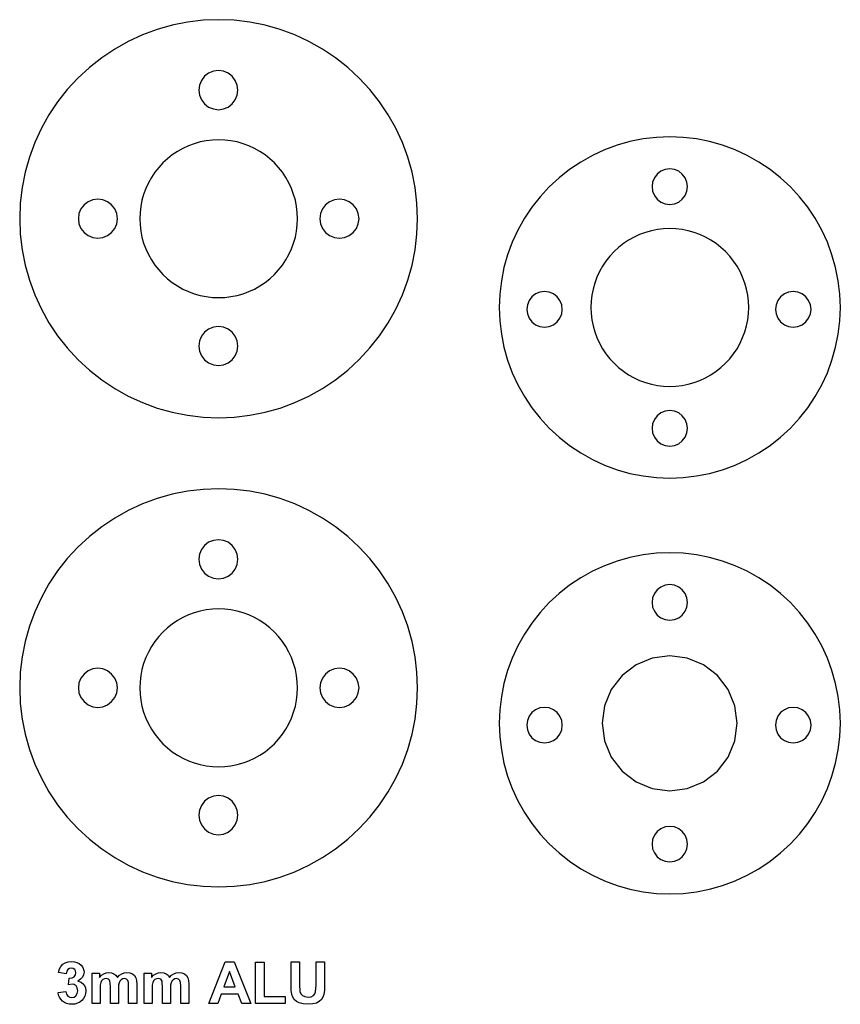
# Model space of a CAD drawing. Extents: x 7 to 461, y -8 to 130.
# Tile 2 of 3: x 72 to 187, y -8 to 130. Entities that reach past the tile are written whole.
import ezdxf

# ---------------------------------------------------------------- set-up
doc = ezdxf.new("R2010")
doc.units = 0
doc.layers.add('3mm ALU', color=7, linetype='Continuous', true_color=0xffffff)
doc.layers.add('Layer0', color=7, linetype='Continuous', true_color=0xffffff)

msp = doc.modelspace()

# ---------------------------------------------------------------- linework, layer by layer
at = {"layer": '3mm ALU'}
for p, q in [((77.52, -3.05, 0.03), (77.78, -2.76, 0.03)), ((77.78, -2.76, 0.03), (78.13, -2.55, 0.03)), ((78.13, -2.55, 0.03), (78.55, -2.41, 0.03)), ((78.55, -2.41, 0.03), (79.01, -2.36, 0.03)), ((79.01, -2.36, 0.03), (79.41, -2.4, 0.03)), ((79.41, -2.4, 0.03), (79.76, -2.5, 0.03)), ((79.76, -2.5, 0.03), (80.07, -2.66, 0.03)), ((80.07, -2.66, 0.03), (80.35, -2.89, 0.03)), ((98.33, -8.29, 0.03), (100.62, -2.39, 0.03)), ((100.62, -2.39, 0.03), (101.88, -2.39, 0.03)), ((101.88, -2.39, 0.03), (104.25, -8.29, 0.03)), ((104.91, -8.29, 0.03), (104.91, -2.44, 0.03)), ((104.91, -2.44, 0.03), (106.1, -2.44, 0.03)), ((106.1, -2.44, 0.03), (106.1, -7.29, 0.03)), ((109.9, -2.39, 0.03), (111.09, -2.39, 0.03)), ((109.9, -5.53, 0.03), (109.9, -2.39, 0.03)), ((111.09, -2.39, 0.03), (111.09, -5.58, 0.03)), ((113.42, -5.65, 0.03), (113.42, -2.39, 0.03)), ((113.42, -2.39, 0.03), (114.61, -2.39, 0.03)), ((114.61, -2.39, 0.03), (114.61, -5.49, 0.03)), ((77.19, -3.9, 0.03), (77.33, -3.42, 0.03)), ((78.23, -4.08, 0.03), (77.19, -3.9, 0.03)), ((77.33, -3.42, 0.03), (77.52, -3.05, 0.03)), ((78.32, -3.74, 0.03), (78.23, -4.08, 0.03)), ((78.48, -3.49, 0.03), (78.32, -3.74, 0.03)), ((78.71, -3.34, 0.03), (78.48, -3.49, 0.03)), ((78.98, -3.29, 0.03), (78.71, -3.34, 0.03)), ((79.24, -3.34, 0.03), (78.98, -3.29, 0.03)), ((79.45, -3.47, 0.03), (79.24, -3.34, 0.03)), ((79.58, -3.68, 0.03), (79.45, -3.47, 0.03)), ((79.57, -4.26, 0.03), (79.63, -3.94, 0.03)), ((79.63, -3.94, 0.03), (79.58, -3.68, 0.03)), ((80.35, -2.89, 0.03), (80.53, -3.12, 0.03)), ((80.53, -3.12, 0.03), (80.66, -3.36, 0.03)), ((80.66, -3.36, 0.03), (80.73, -3.61, 0.03)), ((80.76, -3.88, 0.03), (80.71, -4.25, 0.03)), ((80.73, -3.61, 0.03), (80.76, -3.88, 0.03)), ((81.89, -4.01, 0.03), (82.93, -4.01, 0.03)), ((81.89, -8.29, 0.03), (81.89, -4.01, 0.03)), ((82.93, -4.01, 0.03), (82.93, -4.6, 0.03)), ((83.22, -4.3, 0.03), (83.54, -4.09, 0.03)), ((83.54, -4.09, 0.03), (83.89, -3.96, 0.03)), ((83.89, -3.96, 0.03), (84.26, -3.92, 0.03)), ((84.26, -3.92, 0.03), (84.64, -3.96, 0.03)), ((84.64, -3.96, 0.03), (84.97, -4.09, 0.03)), ((84.97, -4.09, 0.03), (85.25, -4.3, 0.03)), ((85.76, -4.3, 0.03), (86.08, -4.09, 0.03)), ((86.08, -4.09, 0.03), (86.41, -3.96, 0.03)), ((86.41, -3.96, 0.03), (86.77, -3.92, 0.03)), ((86.77, -3.92, 0.03), (87.21, -3.96, 0.03)), ((87.21, -3.96, 0.03), (87.57, -4.11, 0.03)), ((87.57, -4.11, 0.03), (87.85, -4.34, 0.03)), ((89.22, -4.01, 0.03), (90.26, -4.01, 0.03)), ((89.22, -8.29, 0.03), (89.22, -4.01, 0.03)), ((90.26, -4.01, 0.03), (90.26, -4.6, 0.03)), ((90.55, -4.3, 0.03), (90.87, -4.09, 0.03)), ((90.87, -4.09, 0.03), (91.22, -3.96, 0.03)), ((91.22, -3.96, 0.03), (91.59, -3.92, 0.03)), ((91.59, -3.92, 0.03), (91.97, -3.96, 0.03)), ((91.97, -3.96, 0.03), (92.3, -4.09, 0.03)), ((92.3, -4.09, 0.03), (92.58, -4.3, 0.03)), ((93.09, -4.3, 0.03), (93.4, -4.09, 0.03)), ((93.4, -4.09, 0.03), (93.74, -3.96, 0.03)), ((93.74, -3.96, 0.03), (94.1, -3.92, 0.03)), ((94.1, -3.92, 0.03), (94.54, -3.96, 0.03)), ((94.54, -3.96, 0.03), (94.9, -4.11, 0.03)), ((94.9, -4.11, 0.03), (95.18, -4.34, 0.03)), ((101.24, -3.76, 0.03), (100.44, -5.95, 0.03)), ((102.05, -5.95, 0.03), (101.24, -3.76, 0.03)), ((78.56, -5.63, 0.03), (78.68, -4.71, 0.03)), ((78.68, -4.71, 0.03), (79.09, -4.66, 0.03)), ((79.09, -4.66, 0.03), (79.38, -4.51, 0.03)), ((79.38, -4.51, 0.03), (79.57, -4.26, 0.03)), ((80.28, -4.86, 0.03), (79.91, -5.12, 0.03)), ((79.91, -5.12, 0.03), (80.37, -5.29, 0.03)), ((80.55, -4.57, 0.03), (80.28, -4.86, 0.03)), ((80.37, -5.29, 0.03), (80.72, -5.6, 0.03)), ((80.71, -4.25, 0.03), (80.55, -4.57, 0.03)), ((82.93, -4.6, 0.03), (83.22, -4.3, 0.03)), ((83.11, -5.33, 0.03), (83.04, -5.68, 0.03)), ((83.23, -5.09, 0.03), (83.11, -5.33, 0.03)), ((83.41, -4.92, 0.03), (83.23, -5.09, 0.03)), ((83.63, -4.82, 0.03), (83.41, -4.92, 0.03)), ((83.88, -4.78, 0.03), (83.63, -4.82, 0.03)), ((84.07, -4.8, 0.03), (83.88, -4.78, 0.03)), ((84.22, -4.87, 0.03), (84.07, -4.8, 0.03)), ((84.33, -4.98, 0.03), (84.22, -4.87, 0.03)), ((84.41, -5.14, 0.03), (84.33, -4.98, 0.03)), ((84.46, -5.43, 0.03), (84.41, -5.14, 0.03)), ((84.47, -5.94, 0.03), (84.46, -5.43, 0.03)), ((85.25, -4.3, 0.03), (85.47, -4.6, 0.03)), ((85.47, -4.6, 0.03), (85.76, -4.3, 0.03)), ((85.69, -5.35, 0.03), (85.62, -5.71, 0.03)), ((85.82, -5.11, 0.03), (85.69, -5.35, 0.03)), ((86, -4.93, 0.03), (85.82, -5.11, 0.03)), ((86.21, -4.82, 0.03), (86, -4.93, 0.03)), ((86.44, -4.78, 0.03), (86.21, -4.82, 0.03)), ((86.73, -4.84, 0.03), (86.44, -4.78, 0.03)), ((86.93, -5.02, 0.03), (86.73, -4.84, 0.03)), ((87.01, -5.32, 0.03), (86.93, -5.02, 0.03)), ((87.04, -5.84, 0.03), (87.01, -5.32, 0.03)), ((87.85, -4.34, 0.03), (88.06, -4.67, 0.03)), ((88.06, -4.67, 0.03), (88.14, -5.03, 0.03)), ((88.14, -5.03, 0.03), (88.17, -5.55, 0.03)), ((90.26, -4.6, 0.03), (90.55, -4.3, 0.03)), ((90.44, -5.33, 0.03), (90.37, -5.68, 0.03)), ((90.56, -5.09, 0.03), (90.44, -5.33, 0.03)), ((90.74, -4.92, 0.03), (90.56, -5.09, 0.03)), ((90.96, -4.82, 0.03), (90.74, -4.92, 0.03)), ((91.21, -4.78, 0.03), (90.96, -4.82, 0.03)), ((91.4, -4.8, 0.03), (91.21, -4.78, 0.03)), ((91.55, -4.87, 0.03), (91.4, -4.8, 0.03)), ((91.66, -4.98, 0.03), (91.55, -4.87, 0.03)), ((91.74, -5.14, 0.03), (91.66, -4.98, 0.03)), ((91.78, -5.43, 0.03), (91.74, -5.14, 0.03)), ((91.8, -5.94, 0.03), (91.78, -5.43, 0.03)), ((92.58, -4.3, 0.03), (92.8, -4.6, 0.03)), ((92.8, -4.6, 0.03), (93.09, -4.3, 0.03)), ((93.02, -5.35, 0.03), (92.95, -5.71, 0.03)), ((93.14, -5.11, 0.03), (93.02, -5.35, 0.03)), ((93.32, -4.93, 0.03), (93.14, -5.11, 0.03)), ((93.54, -4.82, 0.03), (93.32, -4.93, 0.03)), ((93.77, -4.78, 0.03), (93.54, -4.82, 0.03)), ((94.05, -4.84, 0.03), (93.77, -4.78, 0.03)), ((94.25, -5.02, 0.03), (94.05, -4.84, 0.03)), ((94.34, -5.32, 0.03), (94.25, -5.02, 0.03)), ((94.37, -5.84, 0.03), (94.34, -5.32, 0.03)), ((95.18, -4.34, 0.03), (95.38, -4.67, 0.03)), ((95.38, -4.67, 0.03), (95.47, -5.03, 0.03)), ((95.47, -5.03, 0.03), (95.5, -5.55, 0.03)), ((109.93, -6.4, 0.03), (109.9, -5.53, 0.03)), ((114.61, -5.49, 0.03), (114.58, -6.39, 0.03)), ((77.11, -6.72, 0.03), (78.2, -6.59, 0.03)), ((77.18, -7.08, 0.03), (77.11, -6.72, 0.03)), ((78.2, -6.59, 0.03), (78.3, -6.96, 0.03)), ((79.08, -5.54, 0.03), (78.56, -5.63, 0.03)), ((79.38, -5.6, 0.03), (79.08, -5.54, 0.03)), ((79.64, -5.79, 0.03), (79.38, -5.6, 0.03)), ((79.63, -7.18, 0.03), (79.81, -6.87, 0.03)), ((79.81, -6.09, 0.03), (79.64, -5.79, 0.03)), ((79.87, -6.47, 0.03), (79.81, -6.09, 0.03)), ((79.81, -6.87, 0.03), (79.87, -6.47, 0.03)), ((80.72, -5.6, 0.03), (80.95, -6.02, 0.03)), ((80.99, -6.89, 0.03), (80.88, -7.24, 0.03)), ((80.95, -6.02, 0.03), (81.03, -6.52, 0.03)), ((81.03, -6.52, 0.03), (80.99, -6.89, 0.03)), ((83.04, -5.68, 0.03), (83.02, -6.21, 0.03)), ((83.02, -6.21, 0.03), (83.02, -8.29, 0.03)), ((84.47, -8.29, 0.03), (84.47, -5.94, 0.03)), ((85.62, -5.71, 0.03), (85.6, -6.23, 0.03)), ((85.6, -6.23, 0.03), (85.6, -8.29, 0.03)), ((87.04, -8.29, 0.03), (87.04, -5.84, 0.03)), ((88.17, -5.55, 0.03), (88.17, -8.29, 0.03)), ((90.37, -5.68, 0.03), (90.35, -6.21, 0.03)), ((90.35, -6.21, 0.03), (90.35, -8.29, 0.03)), ((91.8, -8.29, 0.03), (91.8, -5.94, 0.03)), ((92.95, -5.71, 0.03), (92.93, -6.23, 0.03)), ((92.93, -6.23, 0.03), (92.93, -8.29, 0.03)), ((94.37, -8.29, 0.03), (94.37, -5.84, 0.03)), ((95.5, -5.55, 0.03), (95.5, -8.29, 0.03)), ((100.44, -5.95, 0.03), (102.05, -5.95, 0.03)), ((110.02, -7.03, 0.03), (109.93, -6.4, 0.03)), ((111.09, -5.58, 0.03), (111.14, -6.57, 0.03)), ((111.14, -6.57, 0.03), (111.27, -6.9, 0.03)), ((111.27, -6.9, 0.03), (111.5, -7.15, 0.03)), ((113.26, -6.93, 0.03), (113.36, -6.65, 0.03)), ((113.36, -6.65, 0.03), (113.42, -5.65, 0.03)), ((114.58, -6.39, 0.03), (114.51, -6.99, 0.03)), ((77.3, -7.4, 0.03), (77.18, -7.08, 0.03)), ((77.48, -7.68, 0.03), (77.3, -7.4, 0.03)), ((77.72, -7.93, 0.03), (77.48, -7.68, 0.03)), ((78, -8.13, 0.03), (77.72, -7.93, 0.03)), ((78.31, -8.27, 0.03), (78, -8.13, 0.03)), ((78.3, -6.96, 0.03), (78.48, -7.23, 0.03)), ((78.66, -8.36, 0.03), (78.31, -8.27, 0.03)), ((78.48, -7.23, 0.03), (78.74, -7.39, 0.03)), ((78.74, -7.39, 0.03), (79.04, -7.45, 0.03)), ((79.04, -7.45, 0.03), (79.36, -7.38, 0.03)), ((79.36, -7.38, 0.03), (79.63, -7.18, 0.03)), ((79.82, -8.25, 0.03), (79.45, -8.35, 0.03)), ((80.16, -8.08, 0.03), (79.82, -8.25, 0.03)), ((80.46, -7.84, 0.03), (80.16, -8.08, 0.03)), ((80.71, -7.55, 0.03), (80.46, -7.84, 0.03)), ((80.88, -7.24, 0.03), (80.71, -7.55, 0.03)), ((83.02, -8.29, 0.03), (81.89, -8.29, 0.03)), ((85.6, -8.29, 0.03), (84.47, -8.29, 0.03)), ((88.17, -8.29, 0.03), (87.04, -8.29, 0.03)), ((90.35, -8.29, 0.03), (89.22, -8.29, 0.03)), ((92.93, -8.29, 0.03), (91.8, -8.29, 0.03)), ((95.5, -8.29, 0.03), (94.37, -8.29, 0.03)), ((99.59, -8.29, 0.03), (98.33, -8.29, 0.03)), ((100.08, -6.95, 0.03), (99.59, -8.29, 0.03)), ((102.43, -6.95, 0.03), (100.08, -6.95, 0.03)), ((102.95, -8.29, 0.03), (102.43, -6.95, 0.03)), ((104.25, -8.29, 0.03), (102.95, -8.29, 0.03)), ((109.06, -8.29, 0.03), (104.91, -8.29, 0.03)), ((106.1, -7.29, 0.03), (109.06, -7.29, 0.03)), ((109.06, -7.29, 0.03), (109.06, -8.29, 0.03)), ((110.14, -7.37, 0.03), (110.02, -7.03, 0.03)), ((110.35, -7.69, 0.03), (110.14, -7.37, 0.03)), ((110.65, -7.97, 0.03), (110.35, -7.69, 0.03)), ((111.04, -8.19, 0.03), (110.65, -7.97, 0.03)), ((111.58, -8.34, 0.03), (111.04, -8.19, 0.03)), ((111.5, -7.15, 0.03), (111.84, -7.31, 0.03)), ((111.84, -7.31, 0.03), (112.29, -7.37, 0.03)), ((112.29, -7.37, 0.03), (112.73, -7.32, 0.03)), ((112.73, -7.32, 0.03), (113.05, -7.16, 0.03)), ((113.46, -8.21, 0.03), (112.96, -8.34, 0.03)), ((113.05, -7.16, 0.03), (113.26, -6.93, 0.03)), ((113.85, -8, 0.03), (113.46, -8.21, 0.03)), ((114.16, -7.73, 0.03), (113.85, -8, 0.03)), ((114.37, -7.39, 0.03), (114.16, -7.73, 0.03)), ((114.51, -6.99, 0.03), (114.37, -7.39, 0.03)), ((79.05, -8.39, 0.03), (78.66, -8.36, 0.03)), ((79.45, -8.35, 0.03), (79.05, -8.39, 0.03)), ((112.33, -8.39, 0.03), (111.58, -8.34, 0.03)), ((112.96, -8.34, 0.03), (112.33, -8.39, 0.03))]:
    msp.add_line(p, q, dxfattribs=at)
at = {"layer": 'Layer0'}
for p, q in [((93.17, 129.36), (91.05, 128.76)), ((95.33, 129.79), (93.17, 129.36)), ((97.51, 130.05), (95.33, 129.79)), ((99.71, 130.13), (97.51, 130.05)), ((101.9, 130.05), (99.71, 130.13)), ((104.09, 129.79), (101.9, 130.05)), ((106.24, 129.36), (104.09, 129.79)), ((108.36, 128.76), (106.24, 129.36)), ((88.99, 128), (86.99, 127.08)), ((91.05, 128.76), (88.99, 128)), ((110.42, 128), (108.36, 128.76)), ((112.42, 127.08), (110.42, 128)), ((86.99, 127.08), (85.08, 126.01)), ((114.34, 126.01), (112.42, 127.08)), ((83.25, 124.79), (81.52, 123.42)), ((85.08, 126.01), (83.25, 124.79)), ((116.16, 124.79), (114.34, 126.01)), ((117.89, 123.42), (116.16, 124.79)), ((81.52, 123.42), (79.91, 121.93)), ((119.5, 121.93), (117.89, 123.42)), ((79.91, 121.93), (78.41, 120.32)), ((97.73, 122.17), (97.29, 121.6)), ((98.3, 122.61), (97.73, 122.17)), ((98.96, 122.88), (98.3, 122.61)), ((99.67, 122.97), (98.96, 122.88)), ((100.38, 122.88), (99.67, 122.97)), ((101.05, 122.61), (100.38, 122.88)), ((101.62, 122.17), (101.05, 122.61)), ((102.05, 121.6), (101.62, 122.17)), ((121, 120.32), (119.5, 121.93)), ((97.02, 120.94), (96.92, 120.22)), ((97.29, 121.6), (97.02, 120.94)), ((102.33, 120.94), (102.05, 121.6)), ((102.42, 120.22), (102.33, 120.94)), ((78.41, 120.32), (77.05, 118.59)), ((96.92, 120.22), (97.02, 119.51)), ((97.02, 119.51), (97.29, 118.85)), ((102.05, 118.85), (102.33, 119.51)), ((102.33, 119.51), (102.42, 120.22)), ((122.36, 118.59), (121, 120.32)), ((77.05, 118.59), (75.83, 116.76)), ((97.29, 118.85), (97.73, 118.28)), ((97.73, 118.28), (98.3, 117.84)), ((98.3, 117.84), (98.96, 117.57)), ((100.38, 117.57), (101.05, 117.84)), ((101.05, 117.84), (101.62, 118.28)), ((101.62, 118.28), (102.05, 118.85)), ((123.58, 116.76), (122.36, 118.59)), ((75.83, 116.76), (74.76, 114.85)), ((98.96, 117.57), (99.67, 117.47)), ((99.67, 117.47), (100.38, 117.57)), ((124.65, 114.85), (123.58, 116.76)), ((74.76, 114.85), (73.84, 112.85)), ((125.57, 112.85), (124.65, 114.85)), ((163.2, 113.65), (161.31, 113.57)), ((165.08, 113.57), (163.2, 113.65)), ((73.84, 112.85), (73.08, 110.79)), ((95.46, 112.39), (94.67, 112.02)), ((96.28, 112.69), (95.46, 112.39)), ((97.11, 112.93), (96.28, 112.69)), ((97.97, 113.1), (97.11, 112.93)), ((98.84, 113.2), (97.97, 113.1)), ((99.71, 113.23), (98.84, 113.2)), ((100.58, 113.2), (99.71, 113.23)), ((101.44, 113.1), (100.58, 113.2)), ((102.3, 112.93), (101.44, 113.1)), ((103.14, 112.69), (102.3, 112.93)), ((103.95, 112.39), (103.14, 112.69)), ((104.75, 112.02), (103.95, 112.39)), ((126.34, 110.79), (125.57, 112.85)), ((155.78, 112.47), (154.01, 111.82)), ((157.59, 112.98), (155.78, 112.47)), ((159.44, 113.35), (157.59, 112.98)), ((161.31, 113.57), (159.44, 113.35)), ((166.95, 113.35), (165.08, 113.57)), ((168.8, 112.98), (166.95, 113.35)), ((170.61, 112.47), (168.8, 112.98)), ((172.38, 111.82), (170.61, 112.47)), ((93.18, 111.11), (92.5, 110.57)), ((93.91, 111.6), (93.18, 111.11)), ((94.67, 112.02), (93.91, 111.6)), ((105.51, 111.6), (104.75, 112.02)), ((106.23, 111.11), (105.51, 111.6)), ((106.91, 110.57), (106.23, 111.11)), ((152.3, 111.03), (150.66, 110.11)), ((154.01, 111.82), (152.3, 111.03)), ((174.09, 111.03), (172.38, 111.82)), ((175.74, 110.11), (174.09, 111.03)), ((73.08, 110.79), (72.48, 108.67)), ((91.86, 109.98), (91.27, 109.34)), ((92.5, 110.57), (91.86, 109.98)), ((107.55, 109.98), (106.91, 110.57)), ((108.15, 109.34), (107.55, 109.98)), ((126.93, 108.67), (126.34, 110.79)), ((150.66, 110.11), (149.09, 109.06)), ((177.3, 109.06), (175.74, 110.11)), ((72.48, 108.67), (72.05, 106.51)), ((90.73, 108.66), (90.24, 107.93)), ((91.27, 109.34), (90.73, 108.66)), ((108.69, 108.66), (108.15, 109.34)), ((109.17, 107.93), (108.69, 108.66)), ((127.36, 106.51), (126.93, 108.67)), ((149.09, 109.06), (147.61, 107.9)), ((161.43, 108.41), (161.03, 107.9)), ((161.95, 108.81), (161.43, 108.41)), ((162.55, 109.06), (161.95, 108.81)), ((163.2, 109.15), (162.55, 109.06)), ((163.84, 109.06), (163.2, 109.15)), ((164.45, 108.81), (163.84, 109.06)), ((164.96, 108.41), (164.45, 108.81)), ((165.36, 107.9), (164.96, 108.41)), ((178.78, 107.9), (177.3, 109.06)), ((89.82, 107.17), (89.45, 106.38)), ((90.24, 107.93), (89.82, 107.17)), ((109.6, 107.17), (109.17, 107.93)), ((109.96, 106.38), (109.6, 107.17)), ((147.61, 107.9), (146.22, 106.62)), ((160.78, 107.29), (160.7, 106.65)), ((161.03, 107.9), (160.78, 107.29)), ((165.61, 107.29), (165.36, 107.9)), ((165.7, 106.65), (165.61, 107.29)), ((180.17, 106.62), (178.78, 107.9)), ((72.05, 106.51), (71.79, 104.33)), ((89.15, 105.56), (88.91, 104.72)), ((89.45, 106.38), (89.15, 105.56)), ((110.26, 105.56), (109.96, 106.38)), ((110.5, 104.72), (110.26, 105.56)), ((127.62, 104.33), (127.36, 106.51)), ((146.22, 106.62), (144.95, 105.23)), ((160.7, 106.65), (160.78, 106)), ((160.78, 106), (161.03, 105.4)), ((161.03, 105.4), (161.43, 104.88)), ((164.96, 104.88), (165.36, 105.4)), ((165.36, 105.4), (165.61, 106)), ((165.61, 106), (165.7, 106.65)), ((181.44, 105.23), (180.17, 106.62)), ((71.79, 104.33), (71.71, 102.13)), ((80.76, 104.08), (80.32, 103.51)), ((81.33, 104.52), (80.76, 104.08)), ((81.99, 104.79), (81.33, 104.52)), ((82.71, 104.88), (81.99, 104.79)), ((83.42, 104.79), (82.71, 104.88)), ((84.08, 104.52), (83.42, 104.79)), ((84.65, 104.08), (84.08, 104.52)), ((85.09, 103.51), (84.65, 104.08)), ((88.91, 104.72), (88.74, 103.87)), ((110.67, 103.87), (110.5, 104.72)), ((114.76, 104.08), (114.32, 103.51)), ((115.33, 104.52), (114.76, 104.08)), ((115.99, 104.79), (115.33, 104.52)), ((116.71, 104.88), (115.99, 104.79)), ((117.42, 104.79), (116.71, 104.88)), ((118.08, 104.52), (117.42, 104.79)), ((118.65, 104.08), (118.08, 104.52)), ((119.09, 103.51), (118.65, 104.08)), ((127.71, 102.13), (127.62, 104.33)), ((144.95, 105.23), (143.78, 103.75)), ((161.43, 104.88), (161.95, 104.48)), ((161.95, 104.48), (162.55, 104.23)), ((162.55, 104.23), (163.2, 104.15)), ((163.2, 104.15), (163.84, 104.23)), ((163.84, 104.23), (164.45, 104.48)), ((164.45, 104.48), (164.96, 104.88)), ((182.61, 103.75), (181.44, 105.23)), ((80.05, 102.85), (79.96, 102.13)), ((80.32, 103.51), (80.05, 102.85)), ((85.36, 102.85), (85.09, 103.51)), ((85.46, 102.13), (85.36, 102.85)), ((88.64, 103), (88.61, 102.13)), ((88.74, 103.87), (88.64, 103)), ((110.77, 103), (110.67, 103.87)), ((110.81, 102.13), (110.77, 103)), ((114.05, 102.85), (113.96, 102.13)), ((114.32, 103.51), (114.05, 102.85)), ((119.36, 102.85), (119.09, 103.51)), ((119.46, 102.13), (119.36, 102.85)), ((143.78, 103.75), (142.73, 102.19)), ((183.66, 102.19), (182.61, 103.75)), ((71.71, 102.13), (71.79, 99.94)), ((79.96, 102.13), (80.05, 101.42)), ((80.05, 101.42), (80.32, 100.76)), ((85.09, 100.76), (85.36, 101.42)), ((85.36, 101.42), (85.46, 102.13)), ((88.61, 102.13), (88.64, 101.26)), ((88.64, 101.26), (88.74, 100.4)), ((110.67, 100.4), (110.77, 101.26)), ((110.77, 101.26), (110.81, 102.13)), ((113.96, 102.13), (114.05, 101.42)), ((114.05, 101.42), (114.32, 100.76)), ((119.09, 100.76), (119.36, 101.42)), ((119.36, 101.42), (119.46, 102.13)), ((127.62, 99.94), (127.71, 102.13)), ((142.73, 102.19), (141.81, 100.54)), ((184.58, 100.54), (183.66, 102.19)), ((71.79, 99.94), (72.05, 97.75)), ((80.32, 100.76), (80.76, 100.19)), ((80.76, 100.19), (81.33, 99.75)), ((81.33, 99.75), (81.99, 99.48)), ((83.42, 99.48), (84.08, 99.75)), ((84.08, 99.75), (84.65, 100.19)), ((84.65, 100.19), (85.09, 100.76)), ((88.74, 100.4), (88.91, 99.54)), ((110.5, 99.54), (110.67, 100.4)), ((114.32, 100.76), (114.76, 100.19)), ((114.76, 100.19), (115.33, 99.75)), ((115.33, 99.75), (115.99, 99.48)), ((117.42, 99.48), (118.08, 99.75)), ((118.08, 99.75), (118.65, 100.19)), ((118.65, 100.19), (119.09, 100.76)), ((127.36, 97.75), (127.62, 99.94)), ((141.81, 100.54), (141.02, 98.83)), ((158.95, 99.9), (158.16, 99.54)), ((159.76, 100.2), (158.95, 99.9)), ((160.6, 100.44), (159.76, 100.2)), ((161.46, 100.61), (160.6, 100.44)), ((162.32, 100.71), (161.46, 100.61)), ((163.2, 100.75), (162.32, 100.71)), ((164.07, 100.71), (163.2, 100.75)), ((164.93, 100.61), (164.07, 100.71)), ((165.79, 100.44), (164.93, 100.61)), ((166.63, 100.2), (165.79, 100.44)), ((167.44, 99.9), (166.63, 100.2)), ((168.23, 99.54), (167.44, 99.9)), ((185.37, 98.83), (184.58, 100.54)), ((81.99, 99.48), (82.71, 99.38)), ((82.71, 99.38), (83.42, 99.48)), ((88.91, 99.54), (89.15, 98.7)), ((89.15, 98.7), (89.45, 97.89)), ((109.96, 97.89), (110.26, 98.7)), ((110.26, 98.7), (110.5, 99.54)), ((115.99, 99.48), (116.71, 99.38)), ((116.71, 99.38), (117.42, 99.48)), ((141.02, 98.83), (140.37, 97.06)), ((156.67, 98.63), (155.99, 98.09)), ((157.4, 99.11), (156.67, 98.63)), ((158.16, 99.54), (157.4, 99.11)), ((168.99, 99.11), (168.23, 99.54)), ((169.72, 98.63), (168.99, 99.11)), ((170.4, 98.09), (169.72, 98.63)), ((186.02, 97.06), (185.37, 98.83)), ((72.05, 97.75), (72.48, 95.6)), ((89.45, 97.89), (89.82, 97.09)), ((89.82, 97.09), (90.24, 96.33)), ((109.17, 96.33), (109.6, 97.09)), ((109.6, 97.09), (109.96, 97.89)), ((126.93, 95.6), (127.36, 97.75)), ((140.37, 97.06), (139.86, 95.25)), ((155.35, 97.5), (154.75, 96.86)), ((155.99, 98.09), (155.35, 97.5)), ((171.04, 97.5), (170.4, 98.09)), ((171.64, 96.86), (171.04, 97.5)), ((186.53, 95.25), (186.02, 97.06)), ((72.48, 95.6), (73.08, 93.48)), ((90.24, 96.33), (90.73, 95.61)), ((90.73, 95.61), (91.27, 94.92)), ((108.15, 94.92), (108.69, 95.61)), ((108.69, 95.61), (109.17, 96.33)), ((126.34, 93.48), (126.93, 95.6)), ((154.21, 96.17), (153.73, 95.45)), ((154.75, 96.86), (154.21, 96.17)), ((172.18, 96.17), (171.64, 96.86)), ((172.66, 95.45), (172.18, 96.17)), ((91.27, 94.92), (91.86, 94.28)), ((91.86, 94.28), (92.5, 93.69)), ((106.91, 93.69), (107.55, 94.28)), ((107.55, 94.28), (108.15, 94.92)), ((139.86, 95.25), (139.49, 93.4)), ((153.3, 94.69), (152.94, 93.89)), ((153.73, 95.45), (153.3, 94.69)), ((173.09, 94.69), (172.66, 95.45)), ((173.45, 93.89), (173.09, 94.69)), ((186.9, 93.4), (186.53, 95.25)), ((73.08, 93.48), (73.84, 91.42)), ((92.5, 93.69), (93.18, 93.15)), ((93.18, 93.15), (93.91, 92.67)), ((105.51, 92.67), (106.23, 93.15)), ((106.23, 93.15), (106.91, 93.69)), ((125.57, 91.42), (126.34, 93.48)), ((139.49, 93.4), (139.27, 91.53)), ((152.64, 93.08), (152.4, 92.24)), ((152.94, 93.89), (152.64, 93.08)), ((173.75, 93.08), (173.45, 93.89)), ((173.99, 92.24), (173.75, 93.08)), ((187.12, 91.53), (186.9, 93.4)), ((93.91, 92.67), (94.67, 92.24)), ((94.67, 92.24), (95.46, 91.88)), ((95.46, 91.88), (96.28, 91.58)), ((96.28, 91.58), (97.11, 91.34)), ((102.3, 91.34), (103.14, 91.58)), ((103.14, 91.58), (103.95, 91.88)), ((103.95, 91.88), (104.75, 92.24)), ((104.75, 92.24), (105.51, 92.67)), ((139.27, 91.53), (139.2, 89.65)), ((144.32, 91.55), (143.8, 91.15)), ((144.92, 91.8), (144.32, 91.55)), ((145.57, 91.88), (144.92, 91.8)), ((146.22, 91.8), (145.57, 91.88)), ((146.82, 91.55), (146.22, 91.8)), ((147.34, 91.15), (146.82, 91.55)), ((152.4, 92.24), (152.23, 91.38)), ((174.16, 91.38), (173.99, 92.24)), ((179.32, 91.55), (178.8, 91.15)), ((179.92, 91.8), (179.32, 91.55)), ((180.57, 91.88), (179.92, 91.8)), ((181.22, 91.8), (180.57, 91.88)), ((181.82, 91.55), (181.22, 91.8)), ((182.34, 91.15), (181.82, 91.55)), ((187.2, 89.65), (187.12, 91.53)), ((73.84, 91.42), (74.76, 89.42)), ((97.11, 91.34), (97.97, 91.17)), ((97.97, 91.17), (98.84, 91.07)), ((98.84, 91.07), (99.71, 91.03)), ((99.71, 91.03), (100.58, 91.07)), ((100.58, 91.07), (101.44, 91.17)), ((101.44, 91.17), (102.3, 91.34)), ((124.65, 89.42), (125.57, 91.42)), ((143.41, 90.63), (143.16, 90.03)), ((143.8, 91.15), (143.41, 90.63)), ((147.74, 90.63), (147.34, 91.15)), ((147.99, 90.03), (147.74, 90.63)), ((152.13, 90.52), (152.1, 89.65)), ((152.23, 91.38), (152.13, 90.52)), ((174.26, 90.52), (174.16, 91.38)), ((174.3, 89.65), (174.26, 90.52)), ((178.41, 90.63), (178.16, 90.03)), ((178.8, 91.15), (178.41, 90.63)), ((182.74, 90.63), (182.34, 91.15)), ((182.99, 90.03), (182.74, 90.63)), ((74.76, 89.42), (75.83, 87.5)), ((123.58, 87.5), (124.65, 89.42)), ((139.2, 89.65), (139.27, 87.76)), ((143.16, 90.03), (143.07, 89.38)), ((143.07, 89.38), (143.16, 88.74)), ((143.16, 88.74), (143.41, 88.13)), ((147.74, 88.13), (147.99, 88.74)), ((148.07, 89.38), (147.99, 90.03)), ((147.99, 88.74), (148.07, 89.38)), ((152.1, 89.65), (152.13, 88.78)), ((152.13, 88.78), (152.23, 87.91)), ((174.16, 87.91), (174.26, 88.78)), ((174.26, 88.78), (174.3, 89.65)), ((178.16, 90.03), (178.07, 89.38)), ((178.07, 89.38), (178.16, 88.74)), ((178.16, 88.74), (178.41, 88.13)), ((182.74, 88.13), (182.99, 88.74)), ((183.07, 89.38), (182.99, 90.03)), ((182.99, 88.74), (183.07, 89.38)), ((187.12, 87.76), (187.2, 89.65)), ((75.83, 87.5), (77.05, 85.68)), ((122.36, 85.68), (123.58, 87.5)), ((139.27, 87.76), (139.49, 85.89)), ((143.41, 88.13), (143.8, 87.61)), ((143.8, 87.61), (144.32, 87.22)), ((146.82, 87.22), (147.34, 87.61)), ((147.34, 87.61), (147.74, 88.13)), ((152.23, 87.91), (152.4, 87.06)), ((173.99, 87.06), (174.16, 87.91)), ((178.41, 88.13), (178.8, 87.61)), ((178.8, 87.61), (179.32, 87.22)), ((181.82, 87.22), (182.34, 87.61)), ((182.34, 87.61), (182.74, 88.13)), ((186.9, 85.89), (187.12, 87.76)), ((97.73, 86.17), (97.29, 85.6)), ((98.3, 86.61), (97.73, 86.17)), ((98.96, 86.88), (98.3, 86.61)), ((99.67, 86.97), (98.96, 86.88)), ((100.38, 86.88), (99.67, 86.97)), ((101.05, 86.61), (100.38, 86.88)), ((101.62, 86.17), (101.05, 86.61)), ((102.05, 85.6), (101.62, 86.17)), ((139.49, 85.89), (139.86, 84.04)), ((144.32, 87.22), (144.92, 86.97)), ((144.92, 86.97), (145.57, 86.88)), ((145.57, 86.88), (146.22, 86.97)), ((146.22, 86.97), (146.82, 87.22)), ((152.4, 87.06), (152.64, 86.22)), ((152.64, 86.22), (152.94, 85.4)), ((173.45, 85.4), (173.75, 86.22)), ((173.75, 86.22), (173.99, 87.06)), ((179.32, 87.22), (179.92, 86.97)), ((179.92, 86.97), (180.57, 86.88)), ((180.57, 86.88), (181.22, 86.97)), ((181.22, 86.97), (181.82, 87.22)), ((186.53, 84.04), (186.9, 85.89)), ((77.05, 85.68), (78.41, 83.95)), ((97.02, 84.94), (96.92, 84.22)), ((97.29, 85.6), (97.02, 84.94)), ((102.33, 84.94), (102.05, 85.6)), ((102.42, 84.22), (102.33, 84.94)), ((121, 83.95), (122.36, 85.68)), ((152.94, 85.4), (153.3, 84.61)), ((153.3, 84.61), (153.73, 83.85)), ((172.66, 83.85), (173.09, 84.61)), ((173.09, 84.61), (173.45, 85.4)), ((78.41, 83.95), (79.91, 82.33)), ((96.92, 84.22), (97.02, 83.51)), ((97.02, 83.51), (97.29, 82.85)), ((102.05, 82.85), (102.33, 83.51)), ((102.33, 83.51), (102.42, 84.22)), ((119.5, 82.33), (121, 83.95)), ((139.86, 84.04), (140.37, 82.23)), ((153.73, 83.85), (154.21, 83.12)), ((154.21, 83.12), (154.75, 82.44)), ((171.64, 82.44), (172.18, 83.12)), ((172.18, 83.12), (172.66, 83.85)), ((186.02, 82.23), (186.53, 84.04)), ((79.91, 82.33), (81.52, 80.84)), ((97.29, 82.85), (97.73, 82.28)), ((97.73, 82.28), (98.3, 81.84)), ((98.3, 81.84), (98.96, 81.57)), ((100.38, 81.57), (101.05, 81.84)), ((101.05, 81.84), (101.62, 82.28)), ((101.62, 82.28), (102.05, 82.85)), ((117.89, 80.84), (119.5, 82.33)), ((140.37, 82.23), (141.02, 80.46)), ((154.75, 82.44), (155.35, 81.8)), ((155.35, 81.8), (155.99, 81.21)), ((170.4, 81.21), (171.04, 81.8)), ((171.04, 81.8), (171.64, 82.44)), ((185.37, 80.46), (186.02, 82.23)), ((81.52, 80.84), (83.25, 79.48)), ((98.96, 81.57), (99.67, 81.47)), ((99.67, 81.47), (100.38, 81.57)), ((116.16, 79.48), (117.89, 80.84)), ((141.02, 80.46), (141.81, 78.75)), ((155.99, 81.21), (156.67, 80.67)), ((156.67, 80.67), (157.4, 80.18)), ((168.99, 80.18), (169.72, 80.67)), ((169.72, 80.67), (170.4, 81.21)), ((184.58, 78.75), (185.37, 80.46)), ((83.25, 79.48), (85.08, 78.26)), ((114.34, 78.26), (116.16, 79.48)), ((157.4, 80.18), (158.16, 79.76)), ((158.16, 79.76), (158.95, 79.39)), ((158.95, 79.39), (159.76, 79.09)), ((159.76, 79.09), (160.6, 78.85)), ((165.79, 78.85), (166.63, 79.09)), ((166.63, 79.09), (167.44, 79.39)), ((167.44, 79.39), (168.23, 79.76)), ((168.23, 79.76), (168.99, 80.18)), ((85.08, 78.26), (86.99, 77.19)), ((112.42, 77.19), (114.34, 78.26)), ((141.81, 78.75), (142.73, 77.11)), ((160.6, 78.85), (161.46, 78.68)), ((161.46, 78.68), (162.32, 78.58)), ((162.32, 78.58), (163.2, 78.55)), ((163.2, 78.55), (164.07, 78.58)), ((164.07, 78.58), (164.93, 78.68)), ((164.93, 78.68), (165.79, 78.85)), ((183.66, 77.11), (184.58, 78.75)), ((86.99, 77.19), (88.99, 76.26)), ((88.99, 76.26), (91.05, 75.5)), ((108.36, 75.5), (110.42, 76.26)), ((110.42, 76.26), (112.42, 77.19)), ((142.73, 77.11), (143.78, 75.54)), ((182.61, 75.54), (183.66, 77.11)), ((91.05, 75.5), (93.17, 74.91)), ((93.17, 74.91), (95.33, 74.48)), ((104.09, 74.48), (106.24, 74.91)), ((106.24, 74.91), (108.36, 75.5)), ((143.78, 75.54), (144.95, 74.06)), ((161.95, 74.81), (161.43, 74.41)), ((162.55, 75.06), (161.95, 74.81)), ((163.2, 75.15), (162.55, 75.06)), ((163.84, 75.06), (163.2, 75.15)), ((164.45, 74.81), (163.84, 75.06)), ((164.96, 74.41), (164.45, 74.81)), ((181.44, 74.06), (182.61, 75.54)), ((95.33, 74.48), (97.51, 74.22)), ((97.51, 74.22), (99.71, 74.13)), ((99.71, 74.13), (101.9, 74.22)), ((101.9, 74.22), (104.09, 74.48)), ((144.95, 74.06), (146.22, 72.68)), ((161.03, 73.9), (160.78, 73.29)), ((161.43, 74.41), (161.03, 73.9)), ((165.36, 73.9), (164.96, 74.41)), ((165.61, 73.29), (165.36, 73.9)), ((180.17, 72.68), (181.44, 74.06)), ((146.22, 72.68), (147.61, 71.4)), ((160.78, 73.29), (160.7, 72.65)), ((160.7, 72.65), (160.78, 72)), ((165.7, 72.65), (165.61, 73.29)), ((165.61, 72), (165.7, 72.65)), ((178.78, 71.4), (180.17, 72.68)), ((147.61, 71.4), (149.09, 70.23)), ((160.78, 72), (161.03, 71.4)), ((161.03, 71.4), (161.43, 70.88)), ((161.43, 70.88), (161.95, 70.48)), ((164.45, 70.48), (164.96, 70.88)), ((164.96, 70.88), (165.36, 71.4)), ((165.36, 71.4), (165.61, 72)), ((177.3, 70.23), (178.78, 71.4)), ((149.09, 70.23), (150.66, 69.18)), ((161.95, 70.48), (162.55, 70.23)), ((162.55, 70.23), (163.2, 70.15)), ((163.2, 70.15), (163.84, 70.23)), ((163.84, 70.23), (164.45, 70.48)), ((175.74, 69.18), (177.3, 70.23)), ((150.66, 69.18), (152.3, 68.26)), ((152.3, 68.26), (154.01, 67.47)), ((172.38, 67.47), (174.09, 68.26)), ((174.09, 68.26), (175.74, 69.18)), ((154.01, 67.47), (155.78, 66.82)), ((155.78, 66.82), (157.59, 66.31)), ((168.8, 66.31), (170.61, 66.82)), ((170.61, 66.82), (172.38, 67.47)), ((157.59, 66.31), (159.44, 65.94)), ((159.44, 65.94), (161.31, 65.72)), ((161.31, 65.72), (163.2, 65.65)), ((163.2, 65.65), (165.08, 65.72)), ((165.08, 65.72), (166.95, 65.94)), ((166.95, 65.94), (168.8, 66.31)), ((95.33, 63.79), (93.17, 63.36)), ((97.51, 64.05), (95.33, 63.79)), ((99.71, 64.13), (97.51, 64.05)), ((101.9, 64.05), (99.71, 64.13)), ((104.09, 63.79), (101.9, 64.05)), ((106.24, 63.36), (104.09, 63.79)), ((91.05, 62.76), (88.99, 62)), ((93.17, 63.36), (91.05, 62.76)), ((108.36, 62.76), (106.24, 63.36)), ((110.42, 62), (108.36, 62.76)), ((86.99, 61.08), (85.08, 60.01)), ((88.99, 62), (86.99, 61.08)), ((112.42, 61.08), (110.42, 62)), ((114.34, 60.01), (112.42, 61.08)), ((85.08, 60.01), (83.25, 58.79)), ((116.16, 58.79), (114.34, 60.01)), ((83.25, 58.79), (81.52, 57.42)), ((117.89, 57.42), (116.16, 58.79)), ((81.52, 57.42), (79.91, 55.93)), ((98.96, 56.88), (98.3, 56.61)), ((99.67, 56.97), (98.96, 56.88)), ((100.38, 56.88), (99.67, 56.97)), ((101.05, 56.61), (100.38, 56.88)), ((119.5, 55.93), (117.89, 57.42)), ((79.91, 55.93), (78.41, 54.32)), ((97.29, 55.6), (97.02, 54.94)), ((97.73, 56.17), (97.29, 55.6)), ((98.3, 56.61), (97.73, 56.17)), ((101.62, 56.17), (101.05, 56.61)), ((102.05, 55.6), (101.62, 56.17)), ((102.33, 54.94), (102.05, 55.6)), ((121, 54.32), (119.5, 55.93)), ((78.41, 54.32), (77.05, 52.59)), ((97.02, 54.94), (96.92, 54.22)), ((96.92, 54.22), (97.02, 53.51)), ((102.42, 54.22), (102.33, 54.94)), ((102.33, 53.51), (102.42, 54.22)), ((122.36, 52.59), (121, 54.32)), ((157.59, 54.48), (155.78, 53.97)), ((159.44, 54.85), (157.59, 54.48)), ((161.31, 55.07), (159.44, 54.85)), ((163.2, 55.15), (161.31, 55.07)), ((165.08, 55.07), (163.2, 55.15)), ((166.95, 54.85), (165.08, 55.07)), ((168.8, 54.48), (166.95, 54.85)), ((170.61, 53.97), (168.8, 54.48)), ((97.02, 53.51), (97.29, 52.85)), ((97.29, 52.85), (97.73, 52.28)), ((101.62, 52.28), (102.05, 52.85)), ((102.05, 52.85), (102.33, 53.51)), ((154.01, 53.32), (152.3, 52.53)), ((155.78, 53.97), (154.01, 53.32)), ((172.38, 53.32), (170.61, 53.97)), ((174.09, 52.53), (172.38, 53.32)), ((77.05, 52.59), (75.83, 50.76)), ((97.73, 52.28), (98.3, 51.84)), ((98.3, 51.84), (98.96, 51.57)), ((98.96, 51.57), (99.67, 51.47)), ((99.67, 51.47), (100.38, 51.57)), ((100.38, 51.57), (101.05, 51.84)), ((101.05, 51.84), (101.62, 52.28)), ((123.58, 50.76), (122.36, 52.59)), ((150.66, 51.61), (149.09, 50.56)), ((152.3, 52.53), (150.66, 51.61)), ((175.74, 51.61), (174.09, 52.53)), ((177.3, 50.56), (175.74, 51.61)), ((75.83, 50.76), (74.76, 48.85)), ((124.65, 48.85), (123.58, 50.76)), ((149.09, 50.56), (147.61, 49.4)), ((161.43, 49.91), (161.03, 49.4)), ((161.95, 50.31), (161.43, 49.91)), ((162.55, 50.56), (161.95, 50.31)), ((163.2, 50.65), (162.55, 50.56)), ((163.84, 50.56), (163.2, 50.65)), ((164.45, 50.31), (163.84, 50.56)), ((164.96, 49.91), (164.45, 50.31)), ((165.36, 49.4), (164.96, 49.91)), ((178.78, 49.4), (177.3, 50.56)), ((74.76, 48.85), (73.84, 46.85)), ((125.57, 46.85), (124.65, 48.85)), ((147.61, 49.4), (146.22, 48.12)), ((160.78, 48.79), (160.7, 48.15)), ((161.03, 49.4), (160.78, 48.79)), ((165.61, 48.79), (165.36, 49.4)), ((165.7, 48.15), (165.61, 48.79)), ((180.17, 48.12), (178.78, 49.4)), ((98.84, 47.2), (97.97, 47.1)), ((99.71, 47.23), (98.84, 47.2)), ((100.58, 47.2), (99.71, 47.23)), ((101.44, 47.1), (100.58, 47.2)), ((146.22, 48.12), (144.95, 46.73)), ((160.7, 48.15), (160.78, 47.5)), ((160.78, 47.5), (161.03, 46.9)), ((165.36, 46.9), (165.61, 47.5)), ((165.61, 47.5), (165.7, 48.15)), ((181.44, 46.73), (180.17, 48.12)), ((73.84, 46.85), (73.08, 44.79)), ((94.67, 46.02), (93.91, 45.6)), ((95.46, 46.39), (94.67, 46.02)), ((96.28, 46.69), (95.46, 46.39)), ((97.11, 46.93), (96.28, 46.69)), ((97.97, 47.1), (97.11, 46.93)), ((102.3, 46.93), (101.44, 47.1)), ((103.14, 46.69), (102.3, 46.93)), ((103.95, 46.39), (103.14, 46.69)), ((104.75, 46.02), (103.95, 46.39)), ((105.51, 45.6), (104.75, 46.02)), ((126.34, 44.79), (125.57, 46.85)), ((144.95, 46.73), (143.78, 45.25)), ((161.03, 46.9), (161.43, 46.38)), ((161.43, 46.38), (161.95, 45.98)), ((161.95, 45.98), (162.55, 45.73)), ((162.55, 45.73), (163.2, 45.65)), ((163.2, 45.65), (163.84, 45.73)), ((163.84, 45.73), (164.45, 45.98)), ((164.45, 45.98), (164.96, 46.38)), ((164.96, 46.38), (165.36, 46.9)), ((182.61, 45.25), (181.44, 46.73)), ((73.08, 44.79), (72.48, 42.67)), ((92.5, 44.57), (91.86, 43.98)), ((93.18, 45.11), (92.5, 44.57)), ((93.91, 45.6), (93.18, 45.11)), ((106.23, 45.11), (105.51, 45.6)), ((106.91, 44.57), (106.23, 45.11)), ((107.55, 43.98), (106.91, 44.57)), ((126.93, 42.67), (126.34, 44.79)), ((143.78, 45.25), (142.73, 43.69)), ((183.66, 43.69), (182.61, 45.25)), ((91.27, 43.34), (90.73, 42.66)), ((91.86, 43.98), (91.27, 43.34)), ((108.15, 43.34), (107.55, 43.98)), ((108.69, 42.66), (108.15, 43.34)), ((142.73, 43.69), (141.81, 42.04)), ((184.58, 42.04), (183.66, 43.69)), ((72.48, 42.67), (72.05, 40.51)), ((90.24, 41.93), (89.82, 41.17)), ((90.73, 42.66), (90.24, 41.93)), ((109.17, 41.93), (108.69, 42.66)), ((109.6, 41.17), (109.17, 41.93)), ((127.36, 40.51), (126.93, 42.67)), ((141.81, 42.04), (141.02, 40.33)), ((185.37, 40.33), (184.58, 42.04)), ((72.05, 40.51), (71.79, 38.33)), ((89.45, 40.38), (89.15, 39.56)), ((89.82, 41.17), (89.45, 40.38)), ((109.96, 40.38), (109.6, 41.17)), ((110.26, 39.56), (109.96, 40.38)), ((127.62, 38.33), (127.36, 40.51)), ((141.02, 40.33), (140.37, 38.56)), ((160.74, 40.32), (158.45, 39.37)), ((163.2, 40.65), (160.74, 40.32)), ((165.65, 40.32), (163.2, 40.65)), ((167.95, 39.37), (165.65, 40.32)), ((186.02, 38.56), (185.37, 40.33)), ((81.99, 38.79), (81.33, 38.52)), ((82.71, 38.88), (81.99, 38.79)), ((83.42, 38.79), (82.71, 38.88)), ((84.08, 38.52), (83.42, 38.79)), ((89.15, 39.56), (88.91, 38.72)), ((110.5, 38.72), (110.26, 39.56)), ((115.99, 38.79), (115.33, 38.52)), ((116.71, 38.88), (115.99, 38.79)), ((117.42, 38.79), (116.71, 38.88)), ((118.08, 38.52), (117.42, 38.79)), ((158.45, 39.37), (156.48, 37.86)), ((169.91, 37.86), (167.95, 39.37)), ((71.79, 38.33), (71.71, 36.13)), ((80.32, 37.51), (80.05, 36.85)), ((80.76, 38.08), (80.32, 37.51)), ((81.33, 38.52), (80.76, 38.08)), ((84.65, 38.08), (84.08, 38.52)), ((85.09, 37.51), (84.65, 38.08)), ((85.36, 36.85), (85.09, 37.51)), ((88.74, 37.87), (88.64, 37)), ((88.91, 38.72), (88.74, 37.87)), ((110.67, 37.87), (110.5, 38.72)), ((110.77, 37), (110.67, 37.87)), ((114.32, 37.51), (114.05, 36.85)), ((114.76, 38.08), (114.32, 37.51)), ((115.33, 38.52), (114.76, 38.08)), ((118.65, 38.08), (118.08, 38.52)), ((119.09, 37.51), (118.65, 38.08)), ((119.36, 36.85), (119.09, 37.51)), ((127.71, 36.13), (127.62, 38.33)), ((140.37, 38.56), (139.86, 36.75)), ((156.48, 37.86), (154.97, 35.9)), ((171.42, 35.9), (169.91, 37.86)), ((186.53, 36.75), (186.02, 38.56)), ((71.71, 36.13), (71.79, 33.94)), ((80.05, 36.85), (79.96, 36.13)), ((79.96, 36.13), (80.05, 35.42)), ((85.46, 36.13), (85.36, 36.85)), ((85.36, 35.42), (85.46, 36.13)), ((88.64, 37), (88.61, 36.13)), ((88.61, 36.13), (88.64, 35.26)), ((110.81, 36.13), (110.77, 37)), ((110.77, 35.26), (110.81, 36.13)), ((114.05, 36.85), (113.96, 36.13)), ((113.96, 36.13), (114.05, 35.42)), ((119.46, 36.13), (119.36, 36.85)), ((119.36, 35.42), (119.46, 36.13)), ((127.62, 33.94), (127.71, 36.13)), ((139.86, 36.75), (139.49, 34.9)), ((186.9, 34.9), (186.53, 36.75)), ((80.05, 35.42), (80.32, 34.76)), ((80.32, 34.76), (80.76, 34.19)), ((84.65, 34.19), (85.09, 34.76)), ((85.09, 34.76), (85.36, 35.42)), ((88.64, 35.26), (88.74, 34.4)), ((110.67, 34.4), (110.77, 35.26)), ((114.05, 35.42), (114.32, 34.76)), ((114.32, 34.76), (114.76, 34.19)), ((118.65, 34.19), (119.09, 34.76)), ((119.09, 34.76), (119.36, 35.42)), ((139.49, 34.9), (139.27, 33.03)), ((154.97, 35.9), (154.02, 33.61)), ((172.37, 33.61), (171.42, 35.9)), ((187.12, 33.03), (186.9, 34.9)), ((71.79, 33.94), (72.05, 31.75)), ((80.76, 34.19), (81.33, 33.75)), ((81.33, 33.75), (81.99, 33.48)), ((81.99, 33.48), (82.71, 33.38)), ((82.71, 33.38), (83.42, 33.48)), ((83.42, 33.48), (84.08, 33.75)), ((84.08, 33.75), (84.65, 34.19)), ((88.74, 34.4), (88.91, 33.54)), ((88.91, 33.54), (89.15, 32.7)), ((110.26, 32.7), (110.5, 33.54)), ((110.5, 33.54), (110.67, 34.4)), ((114.76, 34.19), (115.33, 33.75)), ((115.33, 33.75), (115.99, 33.48)), ((115.99, 33.48), (116.71, 33.38)), ((116.71, 33.38), (117.42, 33.48)), ((117.42, 33.48), (118.08, 33.75)), ((118.08, 33.75), (118.65, 34.19)), ((127.36, 31.75), (127.62, 33.94)), ((144.92, 33.3), (144.32, 33.05)), ((145.57, 33.38), (144.92, 33.3)), ((146.22, 33.3), (145.57, 33.38)), ((146.82, 33.05), (146.22, 33.3)), ((154.02, 33.61), (153.7, 31.15)), ((172.7, 31.15), (172.37, 33.61)), ((179.92, 33.3), (179.32, 33.05)), ((180.57, 33.38), (179.92, 33.3)), ((181.22, 33.3), (180.57, 33.38)), ((181.82, 33.05), (181.22, 33.3)), ((89.15, 32.7), (89.45, 31.89)), ((89.45, 31.89), (89.82, 31.09)), ((109.6, 31.09), (109.96, 31.89)), ((109.96, 31.89), (110.26, 32.7)), ((139.27, 33.03), (139.2, 31.15)), ((143.41, 32.13), (143.16, 31.53)), ((143.8, 32.65), (143.41, 32.13)), ((144.32, 33.05), (143.8, 32.65)), ((147.34, 32.65), (146.82, 33.05)), ((147.74, 32.13), (147.34, 32.65)), ((147.99, 31.53), (147.74, 32.13)), ((178.41, 32.13), (178.16, 31.53)), ((178.8, 32.65), (178.41, 32.13)), ((179.32, 33.05), (178.8, 32.65)), ((182.34, 32.65), (181.82, 33.05)), ((182.74, 32.13), (182.34, 32.65)), ((182.99, 31.53), (182.74, 32.13)), ((187.2, 31.15), (187.12, 33.03)), ((72.05, 31.75), (72.48, 29.6)), ((89.82, 31.09), (90.24, 30.33)), ((109.17, 30.33), (109.6, 31.09)), ((126.93, 29.6), (127.36, 31.75)), ((139.2, 31.15), (139.27, 29.26)), ((143.16, 31.53), (143.07, 30.88)), ((143.07, 30.88), (143.16, 30.24)), ((148.07, 30.88), (147.99, 31.53)), ((147.99, 30.24), (148.07, 30.88)), ((153.7, 31.15), (154.02, 28.69)), ((172.37, 28.69), (172.7, 31.15)), ((178.16, 31.53), (178.07, 30.88)), ((178.07, 30.88), (178.16, 30.24)), ((183.07, 30.88), (182.99, 31.53)), ((182.99, 30.24), (183.07, 30.88)), ((187.12, 29.26), (187.2, 31.15)), ((72.48, 29.6), (73.08, 27.48)), ((90.24, 30.33), (90.73, 29.61)), ((90.73, 29.61), (91.27, 28.92)), ((108.15, 28.92), (108.69, 29.61)), ((108.69, 29.61), (109.17, 30.33)), ((126.34, 27.48), (126.93, 29.6)), ((139.27, 29.26), (139.49, 27.39)), ((143.16, 30.24), (143.41, 29.63)), ((143.41, 29.63), (143.8, 29.11)), ((143.8, 29.11), (144.32, 28.72)), ((146.82, 28.72), (147.34, 29.11)), ((147.34, 29.11), (147.74, 29.63)), ((147.74, 29.63), (147.99, 30.24)), ((178.16, 30.24), (178.41, 29.63)), ((178.41, 29.63), (178.8, 29.11)), ((178.8, 29.11), (179.32, 28.72)), ((181.82, 28.72), (182.34, 29.11)), ((182.34, 29.11), (182.74, 29.63)), ((182.74, 29.63), (182.99, 30.24)), ((186.9, 27.39), (187.12, 29.26)), ((91.27, 28.92), (91.86, 28.28)), ((91.86, 28.28), (92.5, 27.69)), ((106.91, 27.69), (107.55, 28.28)), ((107.55, 28.28), (108.15, 28.92)), ((144.32, 28.72), (144.92, 28.47)), ((144.92, 28.47), (145.57, 28.38)), ((145.57, 28.38), (146.22, 28.47)), ((146.22, 28.47), (146.82, 28.72)), ((154.02, 28.69), (154.97, 26.4)), ((171.42, 26.4), (172.37, 28.69)), ((179.32, 28.72), (179.92, 28.47)), ((179.92, 28.47), (180.57, 28.38)), ((180.57, 28.38), (181.22, 28.47)), ((181.22, 28.47), (181.82, 28.72)), ((73.08, 27.48), (73.84, 25.42)), ((92.5, 27.69), (93.18, 27.15)), ((93.18, 27.15), (93.91, 26.67)), ((93.91, 26.67), (94.67, 26.24)), ((104.75, 26.24), (105.51, 26.67)), ((105.51, 26.67), (106.23, 27.15)), ((106.23, 27.15), (106.91, 27.69)), ((125.57, 25.42), (126.34, 27.48)), ((139.49, 27.39), (139.86, 25.54)), ((154.97, 26.4), (156.48, 24.43)), ((169.91, 24.43), (171.42, 26.4)), ((186.53, 25.54), (186.9, 27.39)), ((73.84, 25.42), (74.76, 23.42)), ((94.67, 26.24), (95.46, 25.88)), ((95.46, 25.88), (96.28, 25.58)), ((96.28, 25.58), (97.11, 25.34)), ((97.11, 25.34), (97.97, 25.17)), ((97.97, 25.17), (98.84, 25.07)), ((98.84, 25.07), (99.71, 25.03)), ((99.71, 25.03), (100.58, 25.07)), ((100.58, 25.07), (101.44, 25.17)), ((101.44, 25.17), (102.3, 25.34)), ((102.3, 25.34), (103.14, 25.58)), ((103.14, 25.58), (103.95, 25.88)), ((103.95, 25.88), (104.75, 26.24)), ((124.65, 23.42), (125.57, 25.42)), ((139.86, 25.54), (140.37, 23.73)), ((186.02, 23.73), (186.53, 25.54)), ((140.37, 23.73), (141.02, 21.96)), ((156.48, 24.43), (158.45, 22.92)), ((167.95, 22.92), (169.91, 24.43)), ((185.37, 21.96), (186.02, 23.73)), ((74.76, 23.42), (75.83, 21.5)), ((123.58, 21.5), (124.65, 23.42)), ((158.45, 22.92), (160.74, 21.97)), ((165.65, 21.97), (167.95, 22.92)), ((75.83, 21.5), (77.05, 19.68)), ((98.96, 20.88), (98.3, 20.61)), ((99.67, 20.97), (98.96, 20.88)), ((100.38, 20.88), (99.67, 20.97)), ((101.05, 20.61), (100.38, 20.88)), ((122.36, 19.68), (123.58, 21.5)), ((141.02, 21.96), (141.81, 20.25)), ((160.74, 21.97), (163.2, 21.65)), ((163.2, 21.65), (165.65, 21.97)), ((184.58, 20.25), (185.37, 21.96)), ((77.05, 19.68), (78.41, 17.95)), ((97.29, 19.6), (97.02, 18.94)), ((97.73, 20.17), (97.29, 19.6)), ((98.3, 20.61), (97.73, 20.17)), ((101.62, 20.17), (101.05, 20.61)), ((102.05, 19.6), (101.62, 20.17)), ((102.33, 18.94), (102.05, 19.6)), ((121, 17.95), (122.36, 19.68)), ((141.81, 20.25), (142.73, 18.61)), ((183.66, 18.61), (184.58, 20.25)), ((97.02, 18.94), (96.92, 18.22)), ((96.92, 18.22), (97.02, 17.51)), ((102.42, 18.22), (102.33, 18.94)), ((102.33, 17.51), (102.42, 18.22)), ((142.73, 18.61), (143.78, 17.04)), ((182.61, 17.04), (183.66, 18.61)), ((78.41, 17.95), (79.91, 16.33)), ((97.02, 17.51), (97.29, 16.85)), ((97.29, 16.85), (97.73, 16.28)), ((101.62, 16.28), (102.05, 16.85)), ((102.05, 16.85), (102.33, 17.51)), ((119.5, 16.33), (121, 17.95)), ((143.78, 17.04), (144.95, 15.56)), ((163.2, 16.65), (162.55, 16.56)), ((163.84, 16.56), (163.2, 16.65)), ((181.44, 15.56), (182.61, 17.04)), ((79.91, 16.33), (81.52, 14.84)), ((97.73, 16.28), (98.3, 15.84)), ((98.3, 15.84), (98.96, 15.57)), ((98.96, 15.57), (99.67, 15.47)), ((99.67, 15.47), (100.38, 15.57)), ((100.38, 15.57), (101.05, 15.84)), ((101.05, 15.84), (101.62, 16.28)), ((117.89, 14.84), (119.5, 16.33)), ((144.95, 15.56), (146.22, 14.18)), ((161.03, 15.4), (160.78, 14.79)), ((161.43, 15.91), (161.03, 15.4)), ((161.95, 16.31), (161.43, 15.91)), ((162.55, 16.56), (161.95, 16.31)), ((164.45, 16.31), (163.84, 16.56)), ((164.96, 15.91), (164.45, 16.31)), ((165.36, 15.4), (164.96, 15.91)), ((165.61, 14.79), (165.36, 15.4)), ((180.17, 14.18), (181.44, 15.56)), ((81.52, 14.84), (83.25, 13.48)), ((116.16, 13.48), (117.89, 14.84)), ((146.22, 14.18), (147.61, 12.9)), ((160.78, 14.79), (160.7, 14.15)), ((160.7, 14.15), (160.78, 13.5)), ((165.7, 14.15), (165.61, 14.79)), ((165.61, 13.5), (165.7, 14.15)), ((178.78, 12.9), (180.17, 14.18)), ((83.25, 13.48), (85.08, 12.26)), ((114.34, 12.26), (116.16, 13.48)), ((147.61, 12.9), (149.09, 11.73)), ((160.78, 13.5), (161.03, 12.9)), ((161.03, 12.9), (161.43, 12.38)), ((164.96, 12.38), (165.36, 12.9)), ((165.36, 12.9), (165.61, 13.5)), ((177.3, 11.73), (178.78, 12.9)), ((85.08, 12.26), (86.99, 11.19)), ((86.99, 11.19), (88.99, 10.26)), ((110.42, 10.26), (112.42, 11.19)), ((112.42, 11.19), (114.34, 12.26)), ((149.09, 11.73), (150.66, 10.68)), ((161.43, 12.38), (161.95, 11.98)), ((161.95, 11.98), (162.55, 11.73)), ((162.55, 11.73), (163.2, 11.65)), ((163.2, 11.65), (163.84, 11.73)), ((163.84, 11.73), (164.45, 11.98)), ((164.45, 11.98), (164.96, 12.38)), ((175.74, 10.68), (177.3, 11.73)), ((88.99, 10.26), (91.05, 9.5)), ((108.36, 9.5), (110.42, 10.26)), ((150.66, 10.68), (152.3, 9.76)), ((152.3, 9.76), (154.01, 8.97)), ((172.38, 8.97), (174.09, 9.76)), ((174.09, 9.76), (175.74, 10.68)), ((91.05, 9.5), (93.17, 8.91)), ((93.17, 8.91), (95.33, 8.48)), ((95.33, 8.48), (97.51, 8.22)), ((101.9, 8.22), (104.09, 8.48)), ((104.09, 8.48), (106.24, 8.91)), ((106.24, 8.91), (108.36, 9.5)), ((154.01, 8.97), (155.78, 8.32)), ((155.78, 8.32), (157.59, 7.81)), ((168.8, 7.81), (170.61, 8.32)), ((170.61, 8.32), (172.38, 8.97)), ((97.51, 8.22), (99.71, 8.13)), ((99.71, 8.13), (101.9, 8.22)), ((157.59, 7.81), (159.44, 7.44)), ((159.44, 7.44), (161.31, 7.22)), ((161.31, 7.22), (163.2, 7.15)), ((163.2, 7.15), (165.08, 7.22)), ((165.08, 7.22), (166.95, 7.44)), ((166.95, 7.44), (168.8, 7.81))]:
    msp.add_line(p, q, dxfattribs=at)

doc.saveas('drawing.dxf')
